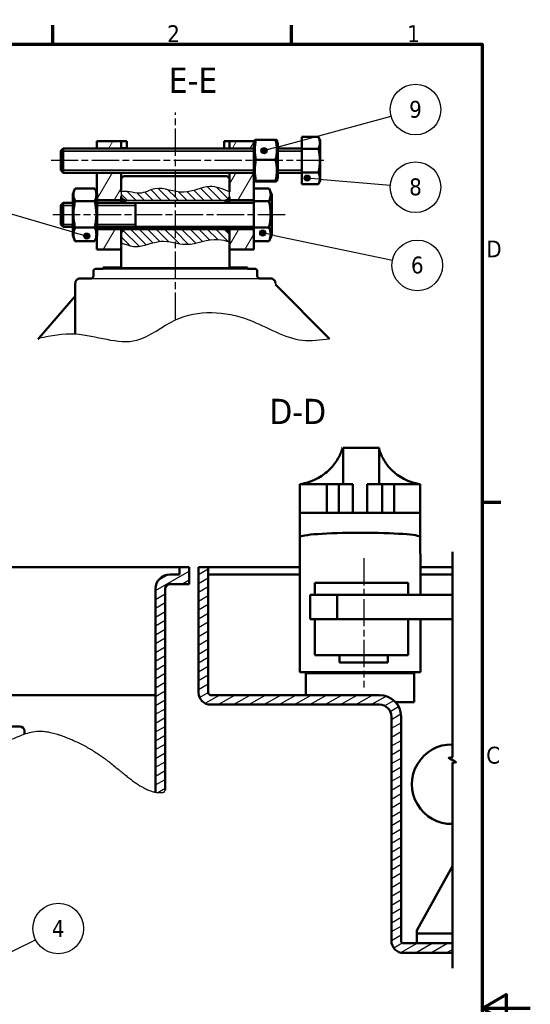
# Model space of a CAD drawing. Header units: millimetres. Extents: x 239 to 1147, y -554 to 286.
# Tile 10 of 10: x 935 to 1147, y -132 to 276. Entities that reach past the tile are written whole.
import ezdxf

# ---------------------------------------------------------------- set-up
doc = ezdxf.new("R2010")
doc.units = ezdxf.units.MM
doc.header["$LTSCALE"] = 2
doc.linetypes.add('CHAIN', pattern=[0.3543, 0.2362, -0.0295, 0.0591, -0.0295])
for name, color, linetype, lineweight in [('AM_8', 19, 'Continuous', 25), ('Cadre (ISO)', 7, 'Continuous', 70), ('Etroit visible (ISO)', 7, 'Continuous', 35), ("Géométrie d'esquisse (ISO)", 7, 'Continuous', 25), ('Hachure (ISO)', 7, 'Continuous', 18), ('Ligne interrompue (ISO)', 7, 'Continuous', 50), ('Symbole (ISO)', 7, 'Continuous', 25), ("Trait d'axe (ISO)", 7, 'Continuous', 25), ('Visible (ISO)', 7, 'Continuous', 50)]:
    doc.layers.add(name, color=color, linetype=linetype, lineweight=lineweight)
doc.layers.add('coupe locale', color=7, linetype='Continuous')
doc.styles.add('Texte de libellé (ISO)', font='TAHOMA.TTF')
doc.styles.add('Texte de note (ISO)', font='TAHOMA.TTF')
pattern_1 = [(30, (1106.941, 39.8972), (-1.5875, 2.74963), [])]

# ---------------------------------------------------------------- blocks, each defined once
blk = doc.blocks.new('Cadres Default Border')
at = {"layer": 'Cadre (ISO)'}
for p, q in [((198, 410), (198, 413.9)), ((247.5, 410), (247.5, 413.9)), ((287, 315), (290.9, 315))]:
    blk.add_line(p, q, dxfattribs=at)
at = {"layer": 'Cadre (ISO)', "flags": 128}
for points in [[(10, 10), (10, 410), (287, 410), (287, 10), (10, 10)], [(297, 210), (287, 210), (292, 212.89), (292, 207.11), (287, 210)]]:
    blk.add_lwpolyline(points, dxfattribs=at)
at = {"layer": 'Cadre (ISO)', "char_height": 3.5, "attachment_point": 7, "style": 'Texte de note (ISO)'}
for s, insert in [('2', (221.69, 410.4)), ('1', (271.46, 410.4)), ('D', (287.87, 365.75)), ('C', (287.86, 260.69))]:
    blk.add_mtext(s, dxfattribs=dict(at, insert=insert))
blk = doc.blocks.new('Repère5')
at = {"layer": 'Symbole (ISO)'}
h = blk.add_hatch(color=256, dxfattribs=at)
edge = h.paths.add_edge_path(flags=0)
edge.add_arc((112.38, 183.67), 0.625, 0, 360)
for q in [(194.41, 224.24), (112.94, 183.95)]:
    blk.add_line((114.62, 184.78), q, dxfattribs=at)
for centre, radius in [((199.1, 226.56), 5.25), ((112.38, 183.67), 0.625)]:
    blk.add_circle(centre, radius, dxfattribs=at)
at = {"layer": 'Symbole (ISO)', "insert": (199.1, 226.56), "char_height": 3.5, "attachment_point": 5, "style": 'Texte de note (ISO)'}
blk.add_mtext('4', dxfattribs=at)
blk = doc.blocks.new('Repère8')
at = {"layer": 'Symbole (ISO)'}
h = blk.add_hatch(color=256, dxfattribs=at)
edge = h.paths.add_edge_path(flags=0)
edge.add_arc((250.71, 382.21), 0.625, 0, 360)
for q in [(251.34, 382.15), (267.98, 380.75)]:
    blk.add_line((253.21, 382), q, dxfattribs=at)
for centre, radius in [((273.19, 380.31), 5.25), ((250.71, 382.21), 0.625)]:
    blk.add_circle(centre, radius, dxfattribs=at)
at = {"layer": 'Symbole (ISO)', "insert": (273.19, 380.35), "char_height": 3.5, "attachment_point": 5, "style": 'Texte de note (ISO)'}
blk.add_mtext('8', dxfattribs=at)
blk = doc.blocks.new('Repère9')
at = {"layer": 'Symbole (ISO)'}
h = blk.add_hatch(color=256, dxfattribs=at)
edge = h.paths.add_edge_path(flags=0)
edge.add_arc((241.77, 387.87), 0.625, 0, 360)
for q in [(268.14, 395.03), (242.38, 388.04)]:
    blk.add_line((244.19, 388.53), q, dxfattribs=at)
for centre, radius in [((273.19, 396.4), 5.25), ((241.77, 387.87), 0.625)]:
    blk.add_circle(centre, radius, dxfattribs=at)
at = {"layer": 'Symbole (ISO)', "insert": (273.19, 396.43), "char_height": 3.5, "attachment_point": 5, "style": 'Texte de note (ISO)'}
blk.add_mtext('9', dxfattribs=at)
blk = doc.blocks.new('Repère10')
at = {"layer": 'Symbole (ISO)'}
h = blk.add_hatch(color=256, dxfattribs=at)
edge = h.paths.add_edge_path(flags=0)
edge.add_arc((241.5, 370.81), 0.625, 0, 360)
for q in [(242.11, 370.68), (268.43, 365.17)]:
    blk.add_line((243.95, 370.3), q, dxfattribs=at)
for centre, radius in [((241.5, 370.81), 0.625), ((273.56, 364.1), 5.25)]:
    blk.add_circle(centre, radius, dxfattribs=at)
at = {"layer": 'Symbole (ISO)', "insert": (273.56, 364.14), "char_height": 3.5, "attachment_point": 5, "style": 'Texte de note (ISO)'}
blk.add_mtext('6', dxfattribs=at)
blk = doc.blocks.new('Repère11')
at = {"layer": 'Symbole (ISO)'}
h = blk.add_hatch(color=256, dxfattribs=at)
edge = h.paths.add_edge_path(flags=0)
edge.add_arc((205.02, 370.17), 0.625, 0, 360)
for q in [(180.55, 377.23), (204.42, 370.34)]:
    blk.add_line((202.62, 370.86), q, dxfattribs=at)
for centre, radius in [((175.52, 378.68), 5.25), ((205.02, 370.17), 0.625)]:
    blk.add_circle(centre, radius, dxfattribs=at)
at = {"layer": 'Symbole (ISO)', "insert": (175.52, 378.68), "char_height": 3.5, "attachment_point": 5, "style": 'Texte de note (ISO)'}
blk.add_mtext('7', dxfattribs=at)

msp = doc.modelspace()

# ---------------------------------------------------------------- hatches: boundary and pattern name
h = msp.add_hatch()
h.set_pattern_fill('ANSI31', color=256, angle=-15, style=0)
h.set_pattern_definition(pattern_1)
edge = h.paths.add_edge_path()
edge.add_arc((997.48, 39.88), 2, 90, 180, ccw=False)
edge.add_line((997.48, 41.88), (1005.48, 41.88))
edge.add_line((1005.48, 41.88), (1005.48, 48.88))
edge.add_line((1005.48, 48.88), (1001.48, 48.88))
edge.add_line((1001.48, 48.88), (1001.48, 45.88))
edge.add_line((1001.48, 45.88), (997.48, 45.88))
edge.add_arc((997.48, 39.88), 6, 90, 180)
edge.add_line((991.48, 39.88), (991.48, -44.45))
edge.add_spline(control_points=[(991.48, -44.45), (992.53, -44.65), (993.5, -44.69), (994.35, -44.58), (995.03, -44.36)], knot_values=[0.972905, 0.972905, 0.972905, 0.972905, 0.972905, 1, 1, 1, 1, 1], degree=4, periodic=0)
edge.add_line((995.03, -44.36), (995.48, -43.62))
edge.add_line((995.48, -43.62), (995.48, 39.88))
h = msp.add_hatch()
h.set_pattern_fill('ANSI31', color=256, angle=-15, style=0)
h.set_pattern_definition(pattern_1)
h.paths.add_polyline_path([(1013.33, 48.88), (1009.33, 48.88), (1009.33, -3.12, 0.414214), (1014.33, -8.12), (1084.33, -8.12, -0.414214), (1089.33, -13.12), (1089.33, -106.12, 0.414214), (1094.33, -111.12), (1114.61, -111.12), (1114.61, -107.12), (1094.33, -107.12, -0.414214), (1093.33, -106.12), (1093.33, -13.12, 0.414214), (1084.33, -4.12), (1014.33, -4.12, -0.414214), (1013.33, -3.12)])
at = {"layer": 'AM_8'}
h = msp.add_hatch(dxfattribs=at)
h.set_pattern_fill('_U', color=256, scale=2.5, angle=135, style=0, pattern_type=0)
h.set_pattern_definition([(135, (0, 0), (-1.767767, -1.767767), [])])
h.paths.add_polyline_path([(999.7, 204.79), (998.36, 205.09), (996.92, 205.42), (995.49, 205.72), (994.07, 205.93), (992.66, 205.99), (991.26, 205.85), (989.87, 205.48), (988.5, 204.98), (987.12, 204.48), (985.74, 204.12), (984.35, 204.03), (982.93, 204.21), (981.51, 204.5), (980.07, 204.68), (978.64, 204.7), (977.2, 204.63), (977.2, 202.54), (978.67, 201.15), (999.7, 201.15)])
at = {"layer": 'Hachure (ISO)'}
h = msp.add_hatch(dxfattribs=at)
h.set_pattern_fill('ANSI31', scale=50.8, angle=15, style=0)
h.set_pattern_definition([(60, (552.941, -554.103), (-5.49926, 3.175), [])])
h.paths.add_polyline_path([(1032.2, 225.66), (1022.2, 225.66), (1022.2, 222.66), (1032.2, 222.66), (1032.2, 223.47), (1032.2, 224.8)])
h.paths.add_polyline_path([(977.2, 225.66), (967.2, 225.66), (967.2, 222.66), (977.2, 222.66)])
h.paths.add_polyline_path([(1022.2, 201.16), (1032.2, 201.16), (1032.2, 206), (1032.2, 210.52), (1032.2, 211.85), (1032.2, 212.66), (1022.2, 212.66), (1022.2, 210.16), (1022.2, 202.54)])
h.paths.add_polyline_path([(1032.2, 189.16), (1022.2, 189.16), (1022.2, 187.77), (1022.2, 180.66), (1032.2, 180.66), (1032.2, 184.33)])
h.paths.add_polyline_path([(967.2, 201.16), (977.2, 201.16), (977.2, 202.54), (977.2, 210.16), (977.2, 212.66), (967.2, 212.66), (967.2, 203.95)])
h.paths.add_polyline_path([(977.2, 189.16), (967.2, 189.16), (967.2, 186.37), (967.2, 180.66), (977.2, 180.66), (977.2, 187.77)])

# ---------------------------------------------------------------- linework, layer by layer
for p, q in [((969.7, 172.66), (1029.7, 172.66)), ((977.2, 173.16), (1022.2, 173.16)), ((964.7, 168.66), (1034.7, 168.66)), ((1041.19, 166.69), (1041.2, 166.17)), ((1041.19, 166.69), (1041.2, 166.69)), ((995.03, -44.36), (995.48, -43.62))]:
    msp.add_line(p, q)
msp.add_spline([(977.2, 183.52), (983.14, 181.92), (993.64, 184.09), (1004.15, 182.84), (1017.5, 184.89), (1022.2, 183.86)], degree=3)
at = {"start_tangent": (0.654654, 0.755929)}
msp.add_spline([(943.2, 143.98), (958.2, 145.66), (983.7, 143.05), (999.7, 151.48), (1030.23, 151.48), (1052.49, 143.05), (1063.68, 143.69)], degree=3, dxfattribs=at)
at = {"layer": 'AM_8'}
for p, q in [((1004.47, 201.15), (1001.07, 204.54)), ((1008, 201.15), (1004.61, 204.54)), ((1011.54, 201.15), (1007.46, 205.22)), ((1015.07, 201.15), (1010.16, 206.06)), ((1018.61, 201.15), (1013.06, 206.7)), ((1021.45, 201.84), (1016.82, 206.47)), ((1000.93, 201.15), (999.7, 202.38)), ((984.72, 182.01), (978.11, 188.62)), ((987.61, 182.65), (981.1, 189.16)), ((990.34, 183.46), (984.64, 189.16)), ((993.27, 184.06), (988.18, 189.16)), ((996.96, 183.9), (991.71, 189.16)), ((999.7, 184.7), (995.25, 189.16)), ((999.7, 188.24), (998.78, 189.16)), ((1005.05, 182.88), (999.7, 188.24)), ((1008.14, 183.34), (1002.32, 189.16)), ((1011, 184.01), (1005.85, 189.16)), ((1013.89, 184.65), (1009.39, 189.16)), ((1017.18, 184.91), (1012.92, 189.16)), ((1021.58, 184.04), (1016.46, 189.16)), ((1022.2, 186.95), (1020, 189.16)), ((980.94, 182.25), (977.2, 185.99)), ((1001.28, 183.12), (999.7, 184.7))]:
    msp.add_line(p, q, dxfattribs=at)
at = {"layer": 'coupe locale'}
for p, q in [((977.2, 204.65), (977.2, 202.54)), ((1022.2, 202.54), (1022.2, 204.56)), ((977.2, 202.54), (978.67, 201.15)), ((978.67, 201.15), (1020.72, 201.15)), ((1020.72, 201.15), (1022.2, 202.54))]:
    msp.add_line(p, q, dxfattribs=at)
msp.add_spline([(1022.2, 204.56), (1014.02, 206.78), (1003.27, 204.41), (991.2, 205.84), (984.81, 204.02), (980.67, 204.63), (977.2, 204.63)], degree=3, dxfattribs=at)
at = {"layer": 'Etroit visible (ISO)'}
for p, q in [((1032.21, 221.5), (952.21, 221.5)), ((1052.2, 221.5), (1042.21, 221.5)), ((952.21, 213.6), (1032.21, 213.6)), ((1042.21, 213.6), (1052.2, 213.6)), ((957.21, 199), (952.21, 199)), ((983.21, 199), (967.21, 199)), ((952.21, 191.1), (957.21, 191.1)), ((967.21, 191.1), (983.21, 191.1))]:
    msp.add_line(p, q, dxfattribs=at)
at = {"layer": "Géométrie d'esquisse (ISO)"}
msp.add_open_spline([(614.48, -47.02), (633.07, -48.29), (729.76, -10.16), (726.14, -53.88), (856.44, -25.29), (841.86, -16.59), (897.66, -22.1), (912.61, -32.14), (937.8, -19.25), (945.13, -17.43), (972.95, -28.67), (983.27, -43.39), (992.11, -45.33), (995.03, -44.36)], degree=4, knots=[0.026178, 0.026178, 0.026178, 0.026178, 0.026178, 0.2782792, 0.3813053, 0.4749812, 0.5584113, 0.6286291, 0.6993503, 0.7637501, 0.8266917, 0.8843442, 1, 1, 1, 1, 1], dxfattribs=at)
at = {"layer": 'Ligne interrompue (ISO)', "flags": 128}
msp.add_lwpolyline([(1114.61, -117.47), (1114.61, -32.39), (1116.11, -31.98), (1113.11, -30.25), (1114.61, -29.85), (1114.61, 55.23)], dxfattribs=at)
at = {"layer": "Trait d'axe (ISO)", "linetype": 'CHAIN', "ltscale": 23.990969}
for p, q in [((999.7, 151.48), (999.7, 237.55)), ((1061.34, 217.55), (948.21, 217.55)), ((1045.23, 195.05), (948.21, 195.05)), ((1077.85, 52.7), (1077.85, -0.98))]:
    msp.add_line(p, q, dxfattribs=at)
at = {"layer": 'Visible (ISO)'}
for p, q in [((977.2, 225.66), (967.2, 225.66)), ((967.2, 225.66), (967.2, 222.55)), ((977.2, 222.55), (977.2, 225.66)), ((977.2, 225.66), (979.51, 225.66)), ((979.51, 222.55), (979.51, 225.66)), ((1019.9, 225.66), (1022.2, 225.66)), ((1019.9, 225.66), (1019.9, 222.55)), ((1032.2, 225.66), (1022.2, 225.66)), ((1022.2, 225.66), (1022.2, 222.55)), ((1032.2, 222.66), (1032.2, 225.66)), ((1032.2, 225.66), (1032.2, 225.66)), ((1032.2, 224.8), (1032.2, 225.66)), ((1032.2, 224.8), (1032.2, 222.66)), ((1033.13, 226.19), (1041.28, 226.19)), ((1052.2, 222.46), (1052.21, 227.37)), ((1052.21, 227.37), (1059.11, 227.37)), ((952.21, 221.55), (953.21, 222.55)), ((1032.21, 222.55), (953.21, 222.55)), ((979.5, 222.66), (977.2, 222.66)), ((1052.2, 222.55), (1042.21, 222.55)), ((1052.2, 222.46), (1059.11, 222.46)), ((1052.2, 212.65), (1052.2, 222.46)), ((1033.13, 217.83), (1041.28, 217.83)), ((952.21, 213.55), (953.21, 212.55)), ((1032.21, 212.55), (953.21, 212.55)), ((967.2, 212.66), (967.2, 201.16)), ((977.2, 204.65), (977.2, 212.66)), ((1022.2, 212.66), (1022.2, 204.56)), ((1032.2, 201.16), (1032.2, 212.66)), ((1032.2, 212.66), (1032.2, 210.52)), ((1052.2, 212.55), (1042.21, 212.55)), ((1052.2, 212.65), (1059.11, 212.65)), ((1052.21, 207.74), (1052.2, 212.65)), ((978.2, 211.16), (977.2, 210.16)), ((977.2, 210.16), (977.2, 204.65)), ((1021.2, 211.16), (978.2, 211.16)), ((1022.2, 210.16), (1021.2, 211.16)), ((1022.2, 204.56), (1022.2, 210.16)), ((1032.2, 206.12), (1032.2, 210.51)), ((1033.13, 209.19), (1041.28, 209.19)), ((1033.13, 208.92), (1041.28, 208.92)), ((958.08, 206.02), (966.33, 206.02)), ((1032.2, 206), (1032.2, 206.12)), ((1032.2, 200.75), (1032.21, 206.02)), ((1032.2, 206), (1032.2, 200.16)), ((1032.21, 206.02), (1038.55, 206.02)), ((1052.21, 207.74), (1059.11, 207.74)), ((958.08, 200.75), (966.33, 200.75)), ((967.2, 200.16), (967.2, 203.95)), ((967.2, 201.16), (977.2, 201.16)), ((977.2, 201.16), (977.2, 202.54)), ((1022.2, 202.54), (1022.2, 202.54)), ((1022.2, 202.54), (1022.2, 201.16)), ((1022.2, 201.16), (1032.2, 201.16)), ((1032.2, 200.75), (1038.55, 200.75)), ((1032.2, 189.78), (1032.2, 200.75)), ((952.21, 199.05), (953.21, 200.05)), ((957.21, 200.05), (953.21, 200.05)), ((1032.2, 200.05), (967.21, 200.05)), ((952.21, 191.05), (953.21, 190.05)), ((957.21, 190.05), (953.21, 190.05)), ((958.08, 189.78), (966.33, 189.78)), ((967.2, 186.37), (967.2, 190.16)), ((977.2, 189.16), (967.2, 189.16)), ((967.2, 189.16), (967.2, 180.66)), ((1032.2, 190.05), (967.21, 190.05)), ((978.68, 189.16), (977.2, 187.77)), ((977.2, 180.66), (977.2, 189.16)), ((1020.73, 189.16), (978.68, 189.16)), ((1022.2, 187.77), (1020.73, 189.16)), ((1032.2, 189.16), (1022.2, 189.16)), ((1022.2, 189.16), (1022.2, 180.66)), ((1032.2, 190.16), (1032.2, 184.33)), ((1032.2, 189.78), (1038.55, 189.78)), ((1032.21, 184.09), (1032.2, 189.78)), ((1032.2, 180.66), (1032.2, 189.16)), ((958.08, 184.09), (966.33, 184.09)), ((977.2, 187.77), (977.2, 173.16)), ((1022.2, 173.16), (1022.2, 187.77)), ((1032.2, 180.66), (1032.2, 184.33)), ((1032.21, 184.09), (1038.55, 184.09)), ((967.2, 180.66), (977.2, 180.66)), ((1022.2, 180.66), (1032.2, 180.66)), ((1032.2, 180.66), (1032.2, 180.66)), ((965.7, 171.66), (965.7, 169.66)), ((969.7, 172.66), (966.7, 172.66)), ((977.2, 173.16), (969.7, 173.16)), ((969.7, 173.16), (969.7, 172.66)), ((1029.7, 173.16), (1022.2, 173.16)), ((1029.7, 172.66), (1029.7, 173.16)), ((1032.7, 172.66), (1029.7, 172.66)), ((1033.7, 169.66), (1033.7, 171.66)), ((964.7, 168.66), (960.2, 168.66)), ((1039.2, 168.66), (1034.7, 168.66)), ((958.2, 166.66), (958.2, 145.66)), ((1041.24, 166.13), (1041.2, 166.17)), ((1063.68, 143.69), (1041.24, 166.13)), ((943.2, 143.98), (958.2, 161.31)), ((943.02, 143.78), (943.2, 143.98)), ((1063.71, 143.66), (1063.68, 143.69)), ((1068.66, 98.38), (1068.82, 98.38)), ((1069.31, 98.38), (1069.31, 83.38)), ((1069.31, 98.38), (1084.31, 98.38)), ((1084.31, 83.38), (1084.31, 98.38)), ((1051.33, 83.38), (1062.48, 83.38)), ((1051.33, 83.38), (1051.33, 71.38)), ((1051.33, 5.38), (1051.33, 83.38)), ((1062.48, 83.38), (1067.48, 83.38)), ((1062.48, 83.38), (1062.48, 71.38)), ((1067.48, 83.38), (1073.32, 83.38)), ((1067.48, 83.38), (1067.48, 71.38)), ((1073.32, 83.38), (1073.32, 71.38)), ((1079.32, 83.38), (1085.47, 83.38)), ((1079.32, 83.38), (1079.32, 71.38)), ((1085.47, 83.38), (1090.47, 83.38)), ((1085.47, 83.38), (1085.47, 71.38)), ((1090.47, 83.38), (1101.32, 83.38)), ((1090.47, 83.38), (1090.47, 71.38)), ((1101.32, 83.38), (1101.32, 71.38)), ((1051.33, 71.38), (1062.48, 71.38)), ((1062.48, 71.38), (1067.48, 71.38)), ((1067.48, 71.38), (1073.32, 71.38)), ((1073.32, 71.38), (1079.32, 71.38)), ((1079.32, 71.38), (1085.47, 71.38)), ((1085.47, 71.38), (1090.47, 71.38)), ((1090.47, 71.38), (1101.32, 71.38)), ((1101.33, 37.38), (1101.32, 71.38)), ((825.48, 48.88), (1001.48, 48.88)), ((1001.48, 45.88), (997.48, 45.88)), ((1005.48, 48.88), (1001.48, 48.88)), ((1001.48, 48.88), (1001.48, 45.88)), ((1005.48, 41.88), (1005.48, 48.88)), ((1013.33, 48.88), (1009.33, 48.88)), ((1009.33, 48.88), (1009.33, -3.12)), ((1013.33, -3.12), (1013.33, 48.88)), ((1013.33, 48.88), (1051.33, 48.88)), ((1013.33, 45.88), (1051.33, 45.88)), ((1101.33, 48.88), (1114.61, 48.88)), ((1101.33, 45.88), (1114.61, 45.88)), ((997.48, 41.88), (1005.48, 41.88)), ((1057.55, 37.38), (1057.55, 42.38)), ((1058.22, 42.38), (1057.55, 42.38)), ((1058.22, 42.38), (1096.22, 42.38)), ((1096.22, 37.38), (1096.22, 42.38)), ((991.48, 39.88), (991.48, -44.45)), ((995.48, -43.62), (995.48, 39.88)), ((1055.69, 37.38), (1055.69, 27.38)), ((1055.69, 37.38), (1066.76, 37.38)), ((1066.76, 37.38), (1066.76, 27.38)), ((1066.76, 37.38), (1114.61, 37.38)), ((1055.69, 27.38), (1058.85, 27.38)), ((1057.55, 12.38), (1057.55, 27.38)), ((1059.03, 27.38), (1058.85, 27.38)), ((1059.03, 27.38), (1064.35, 27.38)), ((1064.35, 27.38), (1066.76, 27.38)), ((1066.76, 27.38), (1079.61, 27.38)), ((1079.61, 27.38), (1097.03, 27.38)), ((1096.22, 12.38), (1096.22, 27.38)), ((1097.03, 27.38), (1114.61, 27.38)), ((1101.33, 5.38), (1101.33, 27.38)), ((1059.03, 12.38), (1057.55, 12.38)), ((1096.22, 12.38), (1059.03, 12.38)), ((1067.85, 12.38), (1067.85, 9.38)), ((1087.85, 12.38), (1087.85, 9.38)), ((1087.85, 9.38), (1067.85, 9.38)), ((1051.33, 5.38), (1101.33, 5.38)), ((1098.83, 4.88), (1053.83, 4.88)), ((1053.83, -4.12), (1053.83, 4.88)), ((1058.83, 4.88), (1058.83, 5.38)), ((1093.83, 4.88), (1093.83, 5.38)), ((1098.83, -7.12), (1098.83, 4.88)), ((926.14, -4.12), (991.48, -4.12)), ((1084.33, -4.12), (1014.33, -4.12)), ((1014.33, -8.12), (1084.33, -8.12)), ((1098.83, -7.12), (1091.03, -7.12)), ((1089.33, -13.12), (1089.33, -106.12)), ((1093.33, -106.12), (1093.33, -13.12)), ((935.14, -17.12), (930.64, -17.12)), ((937.14, -20.34), (937.14, -19.12)), ((1114.61, -75.15), (1100.07, -101.51)), ((1099.83, -102.47), (1099.83, -103.12)), ((1099.83, -107.12), (1099.83, -103.12)), ((1099.83, -103.12), (1114.61, -103.12)), ((1114.61, -107.12), (1094.33, -107.12)), ((1094.33, -111.12), (1114.61, -111.12))]:
    msp.add_line(p, q, dxfattribs=at)
at = {"layer": 'Visible (ISO)', "flags": 128}
for points in [[(977.2, 202.54), (977.2, 202.54), (977.21, 202.52), (977.22, 202.5), (977.23, 202.47), (977.24, 202.43), (977.26, 202.38), (977.28, 202.32), (977.31, 202.26), (977.33, 202.18), (977.36, 202.1), (977.39, 202.01), (977.43, 201.91), (977.47, 201.8), (977.5, 201.69), (977.55, 201.57), (977.59, 201.44), (977.63, 201.3), (977.68, 201.16), (977.72, 201.01), (977.77, 200.85), (977.82, 200.69), (977.87, 200.52), (977.92, 200.34), (977.97, 200.16)], [(977.2, 201.16), (977.2, 201.16), (977.2, 201.15), (977.21, 201.14), (977.21, 201.13), (977.21, 201.11), (977.22, 201.09), (977.22, 201.07), (977.23, 201.05), (977.24, 201.02), (977.25, 200.98), (977.26, 200.95), (977.27, 200.91), (977.28, 200.86), (977.29, 200.81), (977.3, 200.76), (977.32, 200.71), (977.33, 200.65), (977.35, 200.59), (977.36, 200.52), (977.38, 200.46), (977.39, 200.39), (977.41, 200.31), (977.43, 200.24), (977.45, 200.16)], [(979.08, 200.16), (979.05, 200.24), (979.02, 200.31), (978.99, 200.38), (978.96, 200.45), (978.94, 200.52), (978.91, 200.58), (978.89, 200.65), (978.87, 200.7), (978.84, 200.76), (978.82, 200.81), (978.8, 200.86), (978.79, 200.9), (978.77, 200.94), (978.75, 200.98), (978.74, 201.01), (978.73, 201.04), (978.71, 201.07), (978.7, 201.09), (978.7, 201.11), (978.69, 201.13), (978.68, 201.14), (978.68, 201.15), (978.68, 201.16), (978.68, 201.16)], [(1020.73, 201.16), (1020.72, 201.16), (1020.72, 201.15), (1020.72, 201.14), (1020.71, 201.13), (1020.71, 201.11), (1020.7, 201.09), (1020.69, 201.07), (1020.68, 201.04), (1020.66, 201.01), (1020.65, 200.98), (1020.63, 200.94), (1020.62, 200.9), (1020.6, 200.86), (1020.58, 200.81), (1020.56, 200.76), (1020.54, 200.7), (1020.51, 200.65), (1020.49, 200.58), (1020.46, 200.52), (1020.44, 200.45), (1020.41, 200.38), (1020.38, 200.31), (1020.35, 200.24), (1020.33, 200.16)], [(1021.44, 200.16), (1021.49, 200.34), (1021.53, 200.52), (1021.58, 200.69), (1021.63, 200.85), (1021.68, 201.01), (1021.73, 201.16), (1021.77, 201.3), (1021.81, 201.44), (1021.86, 201.57), (1021.9, 201.69), (1021.94, 201.8), (1021.97, 201.91), (1022.01, 202.01), (1022.04, 202.1), (1022.07, 202.18), (1022.1, 202.26), (1022.12, 202.32), (1022.14, 202.38), (1022.16, 202.43), (1022.17, 202.47), (1022.19, 202.5), (1022.19, 202.52), (1022.2, 202.54), (1022.2, 202.54)], [(1021.96, 200.16), (1021.97, 200.24), (1021.99, 200.31), (1022.01, 200.39), (1022.02, 200.46), (1022.04, 200.52), (1022.06, 200.59), (1022.07, 200.65), (1022.09, 200.71), (1022.1, 200.76), (1022.11, 200.81), (1022.12, 200.86), (1022.14, 200.9), (1022.15, 200.94), (1022.15, 200.98), (1022.16, 201.01), (1022.17, 201.04), (1022.18, 201.07), (1022.18, 201.09), (1022.19, 201.11), (1022.19, 201.13), (1022.2, 201.14), (1022.2, 201.15), (1022.2, 201.16), (1022.2, 201.16)], [(977.97, 190.16), (977.92, 189.97), (977.87, 189.8), (977.82, 189.63), (977.77, 189.46), (977.72, 189.31), (977.68, 189.16), (977.63, 189.01), (977.59, 188.87), (977.55, 188.75), (977.5, 188.62), (977.47, 188.51), (977.43, 188.4), (977.39, 188.3), (977.36, 188.21), (977.33, 188.13), (977.31, 188.06), (977.28, 187.99), (977.26, 187.93), (977.24, 187.88), (977.23, 187.84), (977.22, 187.81), (977.21, 187.79), (977.2, 187.78), (977.2, 187.77)], [(977.45, 190.16), (977.43, 190.08), (977.41, 190), (977.39, 189.93), (977.38, 189.86), (977.36, 189.79), (977.35, 189.72), (977.33, 189.66), (977.32, 189.61), (977.3, 189.55), (977.29, 189.5), (977.28, 189.45), (977.27, 189.41), (977.26, 189.37), (977.25, 189.33), (977.24, 189.3), (977.23, 189.27), (977.22, 189.24), (977.22, 189.22), (977.21, 189.2), (977.21, 189.18), (977.21, 189.17), (977.2, 189.16), (977.2, 189.16), (977.2, 189.16)], [(978.68, 189.16), (978.68, 189.16), (978.68, 189.16), (978.68, 189.17), (978.69, 189.19), (978.7, 189.2), (978.7, 189.22), (978.71, 189.25), (978.73, 189.27), (978.74, 189.3), (978.75, 189.34), (978.77, 189.37), (978.79, 189.41), (978.8, 189.46), (978.82, 189.51), (978.84, 189.56), (978.87, 189.61), (978.89, 189.67), (978.91, 189.73), (978.94, 189.79), (978.96, 189.86), (978.99, 189.93), (979.02, 190), (979.05, 190.08), (979.08, 190.16)], [(1020.33, 190.16), (1020.35, 190.08), (1020.38, 190), (1020.41, 189.93), (1020.44, 189.86), (1020.46, 189.79), (1020.49, 189.73), (1020.51, 189.67), (1020.54, 189.61), (1020.56, 189.56), (1020.58, 189.51), (1020.6, 189.46), (1020.62, 189.41), (1020.63, 189.37), (1020.65, 189.34), (1020.66, 189.3), (1020.68, 189.27), (1020.69, 189.25), (1020.7, 189.22), (1020.71, 189.2), (1020.71, 189.19), (1020.72, 189.17), (1020.72, 189.16), (1020.72, 189.16), (1020.73, 189.16)], [(1022.2, 187.77), (1022.2, 187.78), (1022.19, 187.79), (1022.19, 187.81), (1022.17, 187.84), (1022.16, 187.88), (1022.14, 187.93), (1022.12, 187.99), (1022.1, 188.06), (1022.07, 188.13), (1022.04, 188.21), (1022.01, 188.3), (1021.97, 188.4), (1021.94, 188.51), (1021.9, 188.62), (1021.86, 188.75), (1021.81, 188.87), (1021.77, 189.01), (1021.73, 189.16), (1021.68, 189.31), (1021.63, 189.46), (1021.58, 189.63), (1021.53, 189.8), (1021.49, 189.97), (1021.44, 190.16)], [(1022.2, 189.16), (1022.2, 189.16), (1022.2, 189.16), (1022.2, 189.17), (1022.19, 189.19), (1022.19, 189.2), (1022.18, 189.22), (1022.18, 189.24), (1022.17, 189.27), (1022.16, 189.3), (1022.15, 189.33), (1022.15, 189.37), (1022.14, 189.41), (1022.12, 189.45), (1022.11, 189.5), (1022.1, 189.55), (1022.09, 189.61), (1022.07, 189.66), (1022.06, 189.73), (1022.04, 189.79), (1022.02, 189.86), (1022.01, 189.93), (1021.99, 190), (1021.97, 190.08), (1021.96, 190.16)], [(966.7, 172.66), (966.64, 172.65), (966.57, 172.65), (966.51, 172.64), (966.44, 172.62), (966.38, 172.6), (966.32, 172.58), (966.26, 172.55), (966.2, 172.52), (966.15, 172.49), (966.09, 172.45), (966.04, 172.41), (965.99, 172.36), (965.95, 172.32), (965.91, 172.27), (965.87, 172.21), (965.83, 172.16), (965.8, 172.1), (965.78, 172.04), (965.76, 171.98), (965.74, 171.92), (965.72, 171.85), (965.71, 171.79), (965.7, 171.72), (965.7, 171.66)], [(1033.7, 171.66), (1033.7, 171.72), (1033.69, 171.79), (1033.68, 171.85), (1033.67, 171.92), (1033.65, 171.98), (1033.62, 172.04), (1033.6, 172.1), (1033.57, 172.16), (1033.53, 172.21), (1033.49, 172.27), (1033.45, 172.32), (1033.41, 172.36), (1033.36, 172.41), (1033.31, 172.45), (1033.26, 172.49), (1033.2, 172.52), (1033.14, 172.55), (1033.08, 172.58), (1033.02, 172.6), (1032.96, 172.62), (1032.9, 172.64), (1032.83, 172.65), (1032.76, 172.65), (1032.7, 172.66)], [(960.2, 168.66), (960.07, 168.65), (959.94, 168.64), (959.81, 168.62), (959.68, 168.59), (959.55, 168.55), (959.44, 168.5), (959.32, 168.45), (959.2, 168.39), (959.09, 168.32), (958.98, 168.24), (958.88, 168.16), (958.79, 168.07), (958.7, 167.98), (958.62, 167.88), (958.54, 167.77), (958.47, 167.65), (958.41, 167.54), (958.35, 167.42), (958.31, 167.3), (958.27, 167.18), (958.24, 167.05), (958.22, 166.91), (958.21, 166.78), (958.2, 166.66)], [(965.7, 169.66), (965.7, 169.59), (965.69, 169.53), (965.68, 169.46), (965.67, 169.4), (965.65, 169.33), (965.62, 169.27), (965.6, 169.22), (965.57, 169.16), (965.53, 169.1), (965.49, 169.05), (965.45, 169), (965.41, 168.95), (965.36, 168.91), (965.31, 168.87), (965.26, 168.83), (965.2, 168.79), (965.14, 168.76), (965.08, 168.73), (965.02, 168.71), (964.96, 168.69), (964.9, 168.68), (964.83, 168.67), (964.76, 168.66), (964.7, 168.66)], [(1034.7, 168.66), (1034.64, 168.66), (1034.57, 168.67), (1034.51, 168.68), (1034.44, 168.69), (1034.38, 168.71), (1034.32, 168.73), (1034.26, 168.76), (1034.2, 168.79), (1034.15, 168.83), (1034.09, 168.87), (1034.04, 168.91), (1033.99, 168.95), (1033.95, 169), (1033.91, 169.05), (1033.87, 169.1), (1033.83, 169.16), (1033.8, 169.22), (1033.78, 169.27), (1033.76, 169.33), (1033.74, 169.4), (1033.72, 169.46), (1033.71, 169.53), (1033.7, 169.59), (1033.7, 169.66)], [(942.78, 143.66), (942.9, 143.68), (942.96, 143.72), (943.02, 143.78)], [(1051.32, 83.38), (1052.28, 83.53), (1053.21, 83.71), (1054.11, 83.93), (1054.98, 84.19), (1055.83, 84.48), (1056.67, 84.8), (1057.48, 85.15), (1058.28, 85.54), (1059.06, 85.96), (1059.81, 86.4), (1060.53, 86.86), (1061.22, 87.35), (1061.88, 87.86), (1062.51, 88.38), (1063.11, 88.91), (1063.68, 89.46), (1064.21, 90), (1064.71, 90.55), (1065.18, 91.1), (1065.61, 91.65), (1066.03, 92.21), (1066.42, 92.77), (1066.79, 93.35), (1067.14, 93.92), (1067.46, 94.49), (1067.76, 95.06), (1068.03, 95.61), (1068.27, 96.14), (1068.48, 96.64), (1068.67, 97.1), (1068.82, 97.51), (1068.95, 97.86), (1069.05, 98.14), (1069.11, 98.31), (1069.15, 98.38)], [(1084.31, 97.7), (1084.42, 97.33), (1084.57, 96.9), (1084.74, 96.43), (1084.94, 95.92), (1085.17, 95.39), (1085.42, 94.84), (1085.7, 94.28), (1086.01, 93.71), (1086.34, 93.15), (1086.69, 92.58), (1087.06, 92.03), (1087.45, 91.49), (1087.87, 90.95), (1088.32, 90.41), (1088.8, 89.86), (1089.32, 89.32), (1089.86, 88.79), (1090.44, 88.27), (1091.05, 87.76), (1091.69, 87.26), (1092.36, 86.79), (1093.06, 86.33), (1093.79, 85.9), (1094.54, 85.49), (1095.31, 85.11), (1096.11, 84.77), (1096.92, 84.45), (1097.75, 84.17), (1098.59, 83.92), (1099.47, 83.71), (1100.37, 83.52), (1101.31, 83.38)]]:
    msp.add_lwpolyline(points, dxfattribs=at)
at = {"layer": 'Visible (ISO)'}
msp.add_lwpolyline([(1041.2, 166.69), (1041.2, 166.78), (1041.18, 166.91), (1041.16, 167.05), (1041.13, 167.18), (1041.09, 167.3), (1041.05, 167.42), (1041, 167.54), (1040.93, 167.65), (1040.86, 167.77), (1040.78, 167.88), (1040.7, 167.98), (1040.62, 168.07), (1040.52, 168.16), (1040.42, 168.24), (1040.31, 168.32), (1040.2, 168.39), (1040.08, 168.45), (1039.97, 168.5), (1039.85, 168.55), (1039.72, 168.59), (1039.59, 168.62), (1039.46, 168.64), (1039.33, 168.65), (1039.2, 168.66)], dxfattribs=at)
for centre, radius, start, end in [((1057.21, 217.55), 26, 160.9099, 164.0576), ((1017.21, 217.55), 26, 15.9424, 19.0896), ((1037.21, 217.55), 24, 20.3641, 24.1351), ((1037.2, 217.55), 22.44, 347.3702, 12.6298), ((1057.21, 217.55), 26, 195.9424, 199.0896), ((1017.21, 217.55), 26, 340.9099, 344.0576), ((1037.21, 217.55), 24, 335.8649, 339.6359), ((982.21, 195.05), 26.5, 155.8699, 160.63), ((942.21, 195.05), 26.5, 19.37, 24.1381), ((1017.21, 195.05), 24, 20.3641, 26.8417), ((982.21, 195.05), 26.5, 199.37, 204.1381), ((942.21, 195.05), 26.5, 335.8699, 340.63), ((1017.21, 195.05), 24, 333.1663, 339.6359), ((997.48, 39.88), 6, 90, 180), ((997.48, 39.88), 2, 90, 180), ((1014.33, -3.12), 5, 180, 270), ((1014.33, -3.12), 1, 180, 270), ((1084.33, -13.12), 9, 0, 90), ((1084.33, -13.12), 5, 0, 90), ((935.14, -19.12), 2, 0, 90), ((937.6, -18.73), 0.5, 194.6099, 225.0005), ((1114.33, -41.12), 16.5, 89.012, 270.988), ((1101.83, -102.47), 2, 151.1244, 180), ((1094.33, -106.12), 5, 180, 270), ((1094.33, -106.12), 1, 180, 270)]:
    msp.add_arc(centre, radius, start, end, dxfattribs=at)
for centre, major_axis, ratio, start_param, end_param in [((1032.21, 217.55), (0, -7.14), 0.000127, 3.142038, 6.28274), ((1057.21, 222.01), (-24.57, -0.01), 0.851733, 6.081867, 6.484019), ((1057.21, 226.05), (-24.57, 0), 0.027911, 6.082236, 6.273526), ((1017.21, 226.05), (24.57, 0), 0.027911, 0.009659, 0.201203), ((1017.21, 222.01), (24.57, 0.01), 0.851733, 6.081867, 6.484019), ((1042.21, 217.55), (0, 7.14), 0.000127, 5.487983, 10.219981), ((1037.21, 224.91), (22.44, 0), 0.5, 0.220431, 0.220578), ((1037.21, 224.91), (22.44, 0), 0.5, 6.062607, 6.50347), ((952.21, 217.55), (0, 4), 0.000127, 0.000127, 3.141466), ((953.21, 217.55), (0, -5), 0.000127, 3.141591, 6.283183), ((1042.21, 217.55), (0, -5), 0.000127, 3.141598, 6.28319), ((1057.21, 213.51), (-24.57, 0.01), 0.879643, 6.082377, 6.484529), ((1017.21, 213.51), (24.57, -0.01), 0.879643, 6.082377, 6.484529), ((1037.21, 210.19), (22.44, 0), 0.5, 6.062901, 6.503764), ((1057.21, 209.06), (-24.57, 0), 0.027911, 6.082236, 6.484388), ((1017.21, 209.06), (24.57, 0), 0.027911, 6.082236, 6.484388), ((982.21, 203.38), (-24.74, 0), 0.480897, 6.059472, 6.506609), ((942.21, 203.38), (24.74, 0), 0.480897, 6.059472, 6.506609), ((967.21, 195.05), (0, 8.79), 0.000127, 5.317533, 10.390431), ((1017.21, 203.38), (22.04, 0), 0.480897, 6.031536, 6.534544), ((1037.21, 210.19), (22.44, 0), 0.5, 6.062607, 6.062754), ((957.21, 195.05), (0, -8.79), 0.000127, 3.141954, 6.282824), ((982.2, 195.26), (-24.74, -0.14), 0.99976, 6.053817, 6.500955), ((942.2, 195.26), (24.74, 0.14), 0.99976, 6.053817, 6.500955), ((967.2, 195.16), (0, 6), 0.000127, 5.697499, 6.283185), ((1017.2, 195.26), (22.04, 0.13), 0.99976, 6.025882, 6.52889), ((952.21, 195.05), (0, 4), 0.000127, 0.000127, 3.141466), ((953.21, 195.05), (0, -5), 0.000127, 3.141597, 6.28319), ((953.21, 195.05), (0, -5), 0.000127, 3.141593, 6.283185), ((967.21, 195.05), (0, -5), 0.000127, 3.141601, 6.283194), ((983.21, 195.05), (0, -5), 0.000127, 3.141593, 6.283185), ((982.21, 186.93), (-24.74, 0), 0.518862, 6.059765, 6.506903), ((942.21, 186.93), (24.74, 0), 0.518862, 6.059765, 6.506903), ((967.2, 195.16), (0, -6), 0.000127, 6.283185, 6.868871), ((1017.21, 186.93), (22.04, 0), 0.518862, 6.03183, 6.534838), ((982.21, 186.72), (-24.74, 0), 0.480897, 0.212215, 0.223424), ((1076.33, 61.38), (25, 0.03), 0.072986, 6.283112, 9.411013)]:
    msp.add_ellipse(centre, major_axis=major_axis, ratio=ratio, start_param=start_param, end_param=end_param, dxfattribs=at)
for centre, major_axis in [((1059.71, 217.55), (0, -8.35)), ((953.21, 217.55), (0, 5)), ((1039.71, 195.05), (0, 8.35))]:
    msp.add_ellipse(centre, major_axis=major_axis, ratio=0.000127, dxfattribs=at)

# ---------------------------------------------------------------- block references
at = {"xscale": 2, "yscale": 2, "zscale": 2}
msp.add_blockref('Cadres Default Border', (552.94, -554.1), dxfattribs=at)
at = {"layer": 'Symbole (ISO)', "xscale": 2, "yscale": 2, "zscale": 2}
for name in ['Repère9', 'Repère8', 'Repère11', 'Repère10', 'Repère5']:
    msp.add_blockref(name, (552.94, -554.1), dxfattribs=at)

# ---------------------------------------------------------------- texts
at = {"layer": 'Symbole (ISO)', "char_height": 10.5, "attachment_point": 7, "style": 'Texte de libellé (ISO)'}
for s, insert in [('E-E ', (996.95, 245.64)), ('D-D ', (1038.69, 108.25))]:
    msp.add_mtext(s, dxfattribs=dict(at, insert=insert))

doc.saveas('drawing.dxf')
